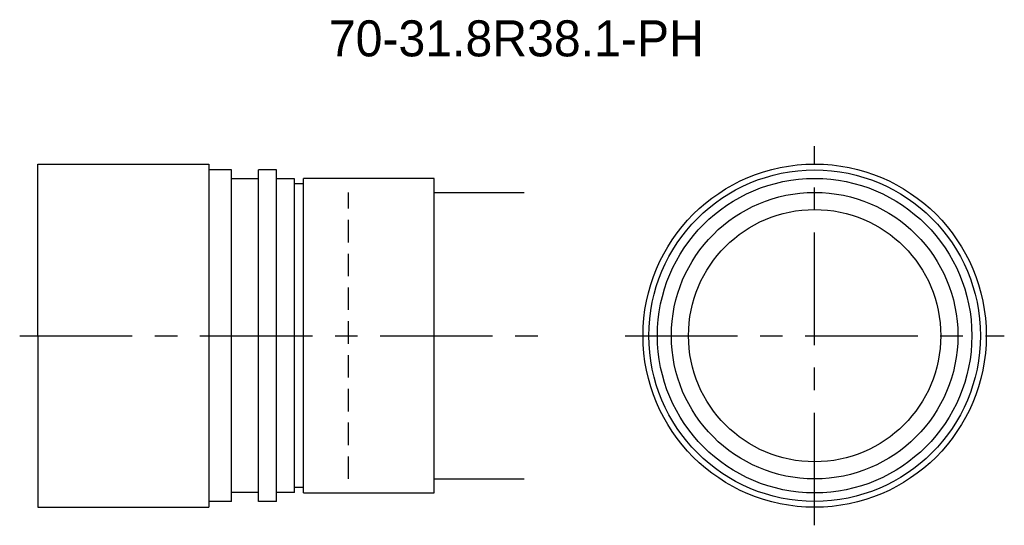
# Model space of a CAD drawing. Extents: x -63 to 46, y -45 to 11.
import ezdxf
from ezdxf.enums import TextEntityAlignment as Align

# ---------------------------------------------------------------- set-up
doc = ezdxf.new("R2010")
doc.units = 0
doc.header["$LTSCALE"] = 10
doc.linetypes.add('CENTER', pattern=[2, 1.25, -0.25, 0.25, -0.25])
doc.linetypes.add('HIDDEN', pattern=[0.375, 0.25, -0.125])
doc.layers.get('0').update_dxf_attribs({"linetype": 'CONTINUOUS'})
for name, color, linetype in [('HOJO', 4, 'CONTINUOUS'), ('L-CENTER', 1, 'CENTER'), ('L-HIDDEN', 3, 'HIDDEN')]:
    doc.layers.add(name, color=color, linetype=linetype)

msp = doc.modelspace()

# ---------------------------------------------------------------- linework, layer by layer
for p, q in [((-61.08, -4.66), (-42.08, -4.66)), ((-61.08, -23.71), (-61.08, -4.66)), ((-42.08, -4.66), (-42.08, -42.76)), ((-39.58, -5.31), (-42.08, -5.31)), ((-39.58, -42.11), (-39.58, -5.31)), ((-36.58, -42.11), (-36.58, -5.31)), ((-34.58, -5.31), (-36.58, -5.31)), ((-34.58, -42.11), (-34.58, -5.31)), ((-36.58, -6.31), (-39.58, -6.31)), ((-32.58, -6.31), (-34.58, -6.31)), ((-32.58, -41.11), (-32.58, -6.31)), ((-31.58, -41.16), (-31.58, -6.26)), ((-17.08, -6.26), (-31.58, -6.26)), ((-17.08, -41.16), (-17.08, -6.26)), ((-31.58, -6.86), (-32.58, -6.86)), ((-61.08, -23.71), (-61.08, -42.76)), ((-36.58, -41.11), (-39.58, -41.11)), ((-32.58, -41.11), (-34.58, -41.11)), ((-31.58, -40.56), (-32.58, -40.56)), ((-31.58, -41.16), (-17.08, -41.16)), ((-39.58, -42.11), (-42.08, -42.11)), ((-34.58, -42.11), (-36.58, -42.11)), ((-61.08, -42.76), (-42.08, -42.76))]:
    msp.add_line(p, q)
for radius in [19.05, 18.4, 17.45, 15.9, 14]:
    msp.add_circle((25.16, -23.71), radius)
at = {"layer": 'HOJO'}
for p, q in [((-17.08, -7.81), (-7.08, -7.81)), ((-17.08, -39.61), (-7.08, -39.61))]:
    msp.add_line(p, q, dxfattribs=at)
at = {"layer": 'L-CENTER'}
for p, q in [((25.16, -44.76), (25.16, -2.66)), ((-63.08, -23.71), (-5.08, -23.71)), ((4.11, -23.71), (46.21, -23.71))]:
    msp.add_line(p, q, dxfattribs=at)
at = {"layer": 'L-HIDDEN'}
msp.add_line((-26.58, -39.61), (-26.58, -7.81), dxfattribs=at)

# ---------------------------------------------------------------- texts
at = {"layer": 'HOJO'}
msp.add_text('70-31.8R38.1-PH', height=4, dxfattribs=at).set_placement((-7.95, 7.29), align=Align.CENTER)

doc.saveas('drawing.dxf')
